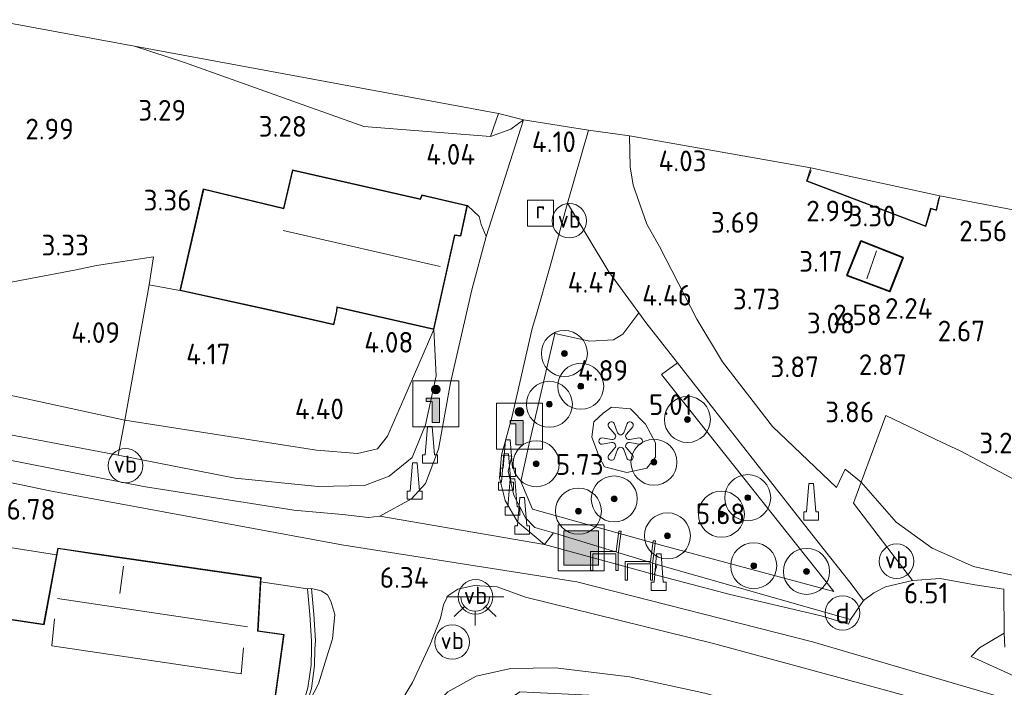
# Model space of a CAD drawing. Extents: x 141961 to 144947, y 416202 to 417778.
# Tile 87 of 122: x 143556 to 143642, y 417415 to 417473. Entities that reach past the tile are written whole.
import ezdxf
from ezdxf.enums import TextEntityAlignment as Align
from ezdxf.lldxf.tags import DXFTag

# ---------------------------------------------------------------- set-up
doc = ezdxf.new("R2010")
doc.units = 0
for name, color, linetype, lineweight in [('B-ME-BV-GELEIDECONSTRUCTIE-S', 210, 'Continuous', 25), ('B-ME-GR-BOOM-S', 90, 'Continuous', 25), ('B-ME-GR-GRAS-GV', 60, 'Continuous', 13), ('B-ME-GR-HAAG-G', 90, 'GR-HAAG1', 13), ('B-ME-GR-STRUIK-GV', 90, 'Continuous', 13), ('B-ME-GW-TALUD_KRUIN-G', 90, 'Continuous', 18), ('B-ME-GW-TALUD_TEEN-G', 90, 'Continuous', 18), ('B-ME-IE-KUNSTOBJECT-S', 7, 'Continuous', 25), ('B-ME-IE-MEUBILAIR_DIJKPAAL-S', 7, 'Continuous', 25), ('B-ME-IE-MEUBILAIR_WEGMEUBILAIR-S', 7, 'Continuous', 25), ('B-ME-IE-TERREINAFSCHEIDING_DOORGANG-G', 210, 'Continuous', 18), ('B-ME-IE-TERREINAFSCHEIDING_KUNSTMATIG_HEKWERK-G', 20, 'IE-TERREINAFSCHEIDING-KUNSTMATIG', 18), ('B-ME-IE-TERREINAFSCHEIDING_KUNSTMATIG_MUUR-GV', 90, 'Continuous', 18), ('B-ME-KG-GRENS_OPNAME-G', 210, 'KG-OPNAME', 18), ('B-ME-KG-KADASTRAAL_DAKRAND-G', 170, 'Continuous', 18), ('B-ME-KG-KADASTRAAL_NOK-G', 10, 'Continuous', 18), ('B-ME-OG-BEBOUWING_HORECA-GV', 7, 'Continuous', 18), ('B-ME-OG-BEBOUWING_SCHUUR-GV', 7, 'Continuous', 35), ('B-ME-OG-BEBOUWING_WONINGBOUW-GV', 7, 'Continuous', 18), ('B-ME-OG-HOOGTEPUNT-S', 7, 'Continuous', 25), ('B-ME-OG-TERREIN_BEDRIJVENTERREIN-GV', 7, 'Continuous', 18), ('B-ME-OG-TERREIN_GROEN_TUIN-GV', 7, 'Continuous', 18), ('B-ME-RI-GWA_RIOOLPUT-S', 30, 'Continuous', 25), ('B-ME-VH-VERHARDING_ASFALT-GV', 252, 'Continuous', 18), ('B-ME-VH-VERHARDING_BETON-GV', 252, 'Continuous', 18), ('B-ME-VH-VERHARDING_HALFVERHARDING-GV', 252, 'Continuous', 18), ('B-ME-VH-VERHARDING_STRAATBAKSTEEN-GV', 252, 'Continuous', 18), ('B-ME-VH-VERHARDING_TEGEL-GV', 252, 'Continuous', 18), ('B-ME-VW-VERKEERSTEKEN_BORD-S', 7, 'Continuous', 25), ('B-ME-VW-VERKEERSTEKEN_DRAAGCONSTRUCTIE-S', 7, 'Continuous', 25), ('B-ME-WH-WINTERBED-G', 150, 'WH-WINTERBED', 18)]:
    doc.layers.add(name, color=color, linetype=linetype, lineweight=lineweight)
doc.styles.add('NLCS-ISO', font='NLCS-ISO.ttf')
doc.styles.add('NLCS-ISO-ANNOTATIVE-T18', font='NLCS-ISO.ttf', dxfattribs={"height": 1.8})
doc.styles.get("Standard").update_dxf_attribs({"font": 'arial.ttf'})
doc.linetypes.add('GR-HAAG1', pattern='A,6,[176,NLCS.SHX,S=0.125,R=0,X=0,Y=0],-2', length=8)
doc.linetypes.add('IE-TERREINAFSCHEIDING-KUNSTMATIG', pattern='A,4,[82,NLCS.SHX,S=0.75,R=90,X=0,Y=0],4,-2', length=10)
tags = doc.linetypes.add('KG-OPNAME', pattern='A,5.5,-2,["O",Standard,S=1.8,R=0,X=-0.5,Y=-0.9],-2,5.5,-2,[5,NLCS.SHX,S=0.75,R=0,X=0,Y=0],-2', length=19).pattern_tags.tags
tags[6] = DXFTag(74, 10)
tags = doc.linetypes.add('WH-WINTERBED', pattern='A,6,-3.5,["WB",Standard,S=1.8,R=0,X=-1.5,Y=-0.9],-3.5,6,-3.5,6,-3.5,6,-3.5,6,-3.5', length=51).pattern_tags.tags
tags[6] = DXFTag(74, 10)

# ---------------------------------------------------------------- blocks, each defined once
blk = doc.blocks.new('SAL-HOOGTELABEL-SO')
at = {"color": 0, "linetype": 'ByBlock', "lineweight": -2, "style": 'NLCS-ISO-ANNOTATIVE-T18'}
blk.add_attdef('HOOGTE', text='', height=1.8, dxfattribs=at).set_placement((2.788, 0), align=Align.RIGHT)
blk = doc.blocks.new('SIE-WEG_GELEIDECONSTRUCTIE-SO')
at = {"color": 0, "linetype": 'ByBlock', "lineweight": 18}
blk.add_lwpolyline([(0.402, -0.867), (0.202, 1.587), (-0.202, 1.587), (-0.402, -0.867), (-0.65, -0.867), (-0.65, -1.587), (0.65, -1.587), (0.65, -0.867)], close=True, dxfattribs=at)
blk = doc.blocks.new('SIE-WEG_ZITBANK-SO')
at = {"color": 0, "linetype": 'ByBlock', "lineweight": 18}
blk.add_lwpolyline([(-0.912, -1.631), (-0.912, -0.2), (1.088, -0.2), (1.088, -1.631), (1.288, -1.631), (1.288, -0.212), (1.536, 1.777), (1.335, 1.777), (1.113, 0), (-1.112, 0), (-1.112, -1.631)], close=True, dxfattribs=at)
blk = doc.blocks.new('SGR-BOOM_01-SO')
at = {"linetype": 'ByBlock', "lineweight": 18}
h = blk.add_hatch(color=0, dxfattribs=at)
h.dxf.hatch_style = 1
edge = h.paths.add_edge_path()
edge.add_arc((0, 0), 0.25, 0, 360)
at = {"color": 0, "linetype": 'ByBlock', "lineweight": 18}
for radius in [2, 0.25]:
    blk.add_circle((0, 0), radius, dxfattribs=at)
blk = doc.blocks.new('SIE-KUNSTOBJECT-SO')
at = {"color": 0, "linetype": 'ByBlock', "lineweight": 18, "flags": 128}
blk.add_lwpolyline([(0.266, -0.73, 0.700208), (-0.266, -0.73), (-0.557, -1.53, -1), (-1.047, -1.247), (-0.499, -0.595, 0.700208), (-0.765, -0.135), (-1.604, -0.283, -1), (-1.604, 0.283), (-0.765, 0.135, 0.700208), (-0.499, 0.595), (-1.047, 1.247, -1), (-0.557, 1.53), (-0.266, 0.73, 0.700208), (0.266, 0.73), (0.557, 1.53, -1), (1.047, 1.247), (0.499, 0.595, 0.700208), (0.765, 0.135), (1.604, 0.283, -1), (1.604, -0.283), (0.765, -0.135, 0.700208), (0.499, -0.595), (1.047, -1.247, -1), (0.557, -1.53)], format="xyb", close=True, dxfattribs=at)
blk = doc.blocks.new('SIE-WEG_AFVALBAK-SO')
at = {"linetype": 'ByBlock', "lineweight": 18}
h = blk.add_hatch(color=0, dxfattribs=at)
h.dxf.hatch_style = 1
h.paths.add_polyline_path([(-1.5, -1.5), (1.5, -1.5), (1.5, 1.5), (-1.5, 1.5)])
at = {"color": 0, "linetype": 'ByBlock', "lineweight": 18}
for points in [[(-2, -2), (2, -2), (2, 2), (-2, 2)], [(-1.5, -1.5), (1.5, -1.5), (1.5, 1.5), (-1.5, 1.5)]]:
    blk.add_lwpolyline(points, close=True, dxfattribs=at)
blk = doc.blocks.new('SIE-WEG_VERKEERSBORD_INFORMATIE-SO')
at = {"linetype": 'ByBlock', "lineweight": 18}
h = blk.add_hatch(color=0, dxfattribs=at)
h.dxf.hatch_style = 1
edge = h.paths.add_edge_path()
edge.add_arc((0, 1.247), 0.373, 0, 360)
h = blk.add_hatch(color=0, dxfattribs=at)
h.dxf.hatch_style = 1
h.paths.add_polyline_path([(0.316, 0.489), (-0.823, 0.489), (-0.823, 0.194), (-0.316, 0.194), (-0.316, -1.62), (0.316, -1.62)])
at = {"color": 0, "linetype": 'ByBlock', "lineweight": 18}
for points in [[(-2, -2), (2, -2), (2, 2), (-2, 2)], [(0.316, 0.489), (-0.823, 0.489), (-0.823, 0.194), (-0.316, 0.194), (-0.316, -1.62), (0.316, -1.62)]]:
    blk.add_lwpolyline(points, close=True, dxfattribs=at)
blk.add_circle((0, 1.247), 0.373, dxfattribs=at)
blk = doc.blocks.new('SRI-PUT_INSPECTIEPUT_RIOOLPUT-SO')
at = {"color": 0, "linetype": 'ByBlock', "lineweight": 18}
blk.add_lwpolyline([(-1.125, -1.125), (1.125, -1.125), (1.125, 1.125), (-1.125, 1.125)], close=True, dxfattribs=at)
at = {"color": 0, "linetype": 'ByBlock', "lineweight": 18, "style": 'NLCS-ISO'}
blk.add_text('r', height=1.5, dxfattribs=at).set_placement((0, 0.283), align=Align.MIDDLE_CENTER)
blk = doc.blocks.new('SKL-ET_OV_LICHTPUNT-SO')
at = {"color": 0, "linetype": 'ByBlock', "lineweight": 18}
for points in [[(-1.25, 0), (-2.5, 0)], [(1.25, 0), (2.5, 0)], [(-0.915, -0.851), (-1.831, -1.703)], [(0.915, -0.851), (1.831, -1.703)], [(0, -1.25), (0, -2.5)]]:
    blk.add_lwpolyline(points, dxfattribs=at)
blk.add_lwpolyline([(0, 0), (1.25, 0, -1), (-1.25, 0)], format="xyb", close=True, dxfattribs=at)
blk = doc.blocks.new('SIE-WEG_PAAL_VERKEERSBORD-SO')
at = {"color": 0, "linetype": 'ByBlock', "lineweight": 18}
blk.add_circle((0, 0), 1.5, dxfattribs=at)
at = {"color": 0, "linetype": 'ByBlock', "lineweight": 18, "style": 'NLCS-ISO'}
blk.add_text('vb', height=1.5, dxfattribs=at).set_placement((0, 0.132), align=Align.MIDDLE_CENTER)
blk = doc.blocks.new('SIE-DIJKPAAL-SO')
at = {"color": 0, "linetype": 'ByBlock', "lineweight": 18}
blk.add_circle((0, 0), 1.5, dxfattribs=at)
at = {"color": 0, "linetype": 'ByBlock', "lineweight": 18, "style": 'NLCS-ISO'}
blk.add_text('d', height=1.8, dxfattribs=at).set_placement((0, 0), align=Align.MIDDLE_CENTER)

msp = doc.modelspace()

# ---------------------------------------------------------------- linework, layer by layer
at = {"layer": 'B-ME-GR-GRAS-GV'}
for points in [[(143550.441, 417438.123, 6.36), (143564.724, 417435.433, 6.41), (143574.896, 417433.444, 6.41), (143582.131, 417432.714, 6.394), (143586.139, 417432.791, 6.54), (143588.299, 417433.613, 6.318), (143590.302, 417435.228, 6.028), (143591.451, 417438.087, 5.744), (143592.373, 417442.346, 5.181), (143592.177, 417446.356, 4.35), (143594.022, 417454.527, 4.265), (143594.535, 417454.48, 4.265), (143595.107, 417457.147, 4.265), (143596.118, 417456.184, 4.362), (143596.304, 417455.492, 4.46), (143596.746, 417454.455, 4.424), (143595.499, 417449.817, 4.642), (143593.638, 417441.735, 5.301), (143592.581, 417435.948, 5.84), (143591.46, 417432.965, 6.18), (143590.228, 417431.63, 6.374), (143587.483, 417430.123, 6.544), (143586.504, 417430.032, 6.603), (143584.23, 417430.288, 6.606), (143580.008, 417430.664, 6.63), (143566.945, 417432.714, 6.687), (143552.93, 417435.469, 6.639)], [(143588.455, 417412.588, 5.403), (143590.336, 417415.686, 5.884), (143591.85, 417418.987, 6.209), (143592.776, 417421.272, 6.456), (143593.037, 417422.416, 6.467), (143593.393, 417423.202, 6.491), (143594.258, 417423.779, 6.519), (143595.687, 417424.115, 6.599), (143597.678, 417423.99, 6.576), (143600.168, 417423.09, 6.595), (143616.497, 417419.068, 6.556), (143631.448, 417415.018, 6.599)], [(143654.69, 417400.801, 4.56), (143638.974, 417404.652, 4.606), (143625.177, 417408.311, 4.619), (143615.502, 417410.657, 4.686), (143615.198, 417411.587, 5.061), (143611.699, 417413.334, 5.524), (143606.308, 417414.542, 5.524), (143599.669, 417414.868, 5.261), (143597.924, 417413.678, 4.824), (143596.373, 417412.932, 4.973), (143591.99, 417413.459, 5.475), (143593.406, 417414.866, 5.72), (143595.867, 417416.218, 6.071), (143598.884, 417416.898, 6.293), (143602.749, 417416.94, 6.3), (143609.196, 417416.175, 6.317), (143615.744, 417414.745, 6.483), (143622.999, 417412.77, 6.443), (143632.069, 417410.306, 6.453), (143643.335, 417407.776, 6.553)], [(143615.744, 417414.745, 6.483), (143609.196, 417416.175, 6.317), (143602.749, 417416.94, 6.3), (143598.884, 417416.898, 6.293), (143595.867, 417416.218, 6.071), (143593.406, 417414.866, 5.72)]]:
    msp.add_polyline3d(points, dxfattribs=at)
for points in [[(143567.437, 417450.238, 3.756), (143565.305, 417438.478, 4.601), (143549.011, 417442.007, 4.512), (143537.258, 417444.791, 4.33), (143538.16, 417449.437, 3.974), (143549.439, 417449.34, 4.257), (143561.08, 417451.541, 3.718), (143562.845, 417451.924, 3.685), (143567.813, 417452.678, 3.585)], [(143610.621, 417446.977, 4.509), (143612.095, 417445.097, 4.492), (143613.376, 417443.461, 4.551), (143611.978, 417442.46, 4.52), (143626.975, 417423.593, 6.171), (143612.061, 417427.578, 6.192), (143600.754, 417430.737, 6.127), (143599.741, 417433.144, 6.022), (143600.45, 417436.306, 5.767), (143602.705, 417446.006, 4.871), (143605.742, 417445.339, 4.796), (143607.8, 417445.476, 4.733), (143608.618, 417445.954, 4.708), (143610.012, 417447.809, 4.454)], [(143565.305, 417438.478, 4.601), (143564.724, 417435.433, 6.41), (143550.441, 417438.123, 6.36), (143542.485, 417439.544, 6.429), (143535.92, 417441.057, 6.447), (143536.746, 417444.892, 4.014), (143537.258, 417444.791, 4.33), (143549.011, 417442.007, 4.512)], [(143607.035, 417434.438, 5.458), (143608.979, 417433.927, 5.483), (143610.697, 417434.298, 5.371), (143611.455, 417435.256, 5.221), (143611.453, 417436.5, 5.233), (143610.589, 417438.124, 5.146), (143609.287, 417439.481, 5.108), (143607.634, 417439.623, 5.058), (143606.895, 417439.098, 5.183), (143606.095, 417438.347, 5.283), (143605.924, 417436.991, 5.333), (143606.592, 417435.245, 5.458)], [(143602.587, 417428.682, 6.492), (143601.807, 417427.666, 6.54), (143599.466, 417429.635, 6.371), (143598.385, 417431.485, 6.2), (143597.905, 417433.457, 6.022), (143598.075, 417435.435, 5.767), (143598.964, 417435.352, 5.861), (143598.657, 417434.044, 6.105), (143599.148, 417431.958, 6.292), (143600.154, 417429.978, 6.386), (143600.974, 417429.154, 6.461)], [(143628.428, 417421.156, 6.561), (143628.255, 417420.738, 6.557), (143625.864, 417421.481, 6.53), (143617.962, 417423.323, 6.614), (143611.352, 417425.057, 6.635), (143611.606, 417425.93, 6.555)]]:
    msp.add_polyline3d(points, close=True, dxfattribs=at)
at = {"layer": 'B-ME-GR-HAAG-G'}
for points in [[(143609.193, 417463.191, 4.184), (143609.266, 417460.493, 4.17), (143609.519, 417458.916, 4.231), (143610.706, 417455.517, 4.279), (143611.808, 417453.581, 4.325)], [(143615.053, 417447.272, 4.401), (143617.275, 417443.542, 4.648), (143621.647, 417437.929, 5.024), (143627.203, 417432.641, 5.551)], [(143629.337, 417433.104, 5.38), (143628.667, 417431.254, 5.705)]]:
    msp.add_polyline3d(points, dxfattribs=at)
at = {"layer": 'B-ME-GR-STRUIK-GV'}
for points in [[(143610.012, 417447.809, 4.454), (143608.618, 417445.954, 4.708), (143607.8, 417445.476, 4.733), (143605.742, 417445.339, 4.796), (143602.705, 417446.006, 4.871), (143600.45, 417436.306, 5.767), (143599.741, 417433.144, 6.022), (143600.754, 417430.737, 6.127), (143612.061, 417427.578, 6.192), (143626.975, 417423.593, 6.171), (143611.978, 417442.46, 4.52), (143613.376, 417443.461, 4.551), (143620.178, 417434.758, 5.166), (143625.368, 417428.174, 5.849), (143628.462, 417424.242, 6.26), (143629.534, 417422.801, 6.439), (143628.428, 417421.156, 6.561), (143611.606, 417425.93, 6.555), (143602.587, 417428.682, 6.492), (143600.974, 417429.154, 6.461), (143600.154, 417429.978, 6.386), (143599.148, 417431.958, 6.292), (143598.657, 417434.044, 6.105), (143598.964, 417435.352, 5.861), (143598.075, 417435.435, 5.767), (143598.96, 417438.72, 5.567), (143600.733, 417446.457, 4.942), (143601.098, 417447.697, 4.784), (143602.291, 417451.87, 4.504), (143603.817, 417457.354, 4.261), (143607.39, 417451.386, 4.221)], [(143610.697, 417434.298, 5.371), (143608.979, 417433.927, 5.483), (143607.035, 417434.438, 5.458), (143606.592, 417435.245, 5.458), (143605.924, 417436.991, 5.333), (143606.095, 417438.347, 5.283), (143606.895, 417439.098, 5.183), (143607.634, 417439.623, 5.058), (143609.287, 417439.481, 5.108), (143610.589, 417438.124, 5.146), (143611.453, 417436.5, 5.233), (143611.455, 417435.256, 5.221)]]:
    msp.add_polyline3d(points, close=True, dxfattribs=at)
at = {"layer": 'B-ME-GW-TALUD_KRUIN-G'}
for points in [[(143535.92, 417441.057, 6.447), (143542.485, 417439.544, 6.429), (143550.441, 417438.123, 6.36), (143564.724, 417435.433, 6.41), (143574.896, 417433.444, 6.41), (143582.131, 417432.714, 6.394), (143586.139, 417432.791, 6.54), (143588.299, 417433.613, 6.318), (143590.302, 417435.228, 6.028), (143591.451, 417438.087, 5.744), (143592.373, 417442.346, 5.181), (143592.177, 417446.356, 4.35)], [(143656.486, 417425.346, 3.94), (143653.815, 417424.009, 4.471), (143651.361, 417423.606, 4.668), (143644.708, 417424.52, 5.342), (143639.102, 417425.773, 5.912), (143635.508, 417427.364, 5.993), (143632.378, 417429.608, 5.681), (143629.348, 417433.104, 5.38), (143631.488, 417438.891, 3.386)], [(143591.99, 417413.459, 5.475), (143593.406, 417414.866, 5.72), (143595.867, 417416.218, 6.071), (143598.884, 417416.898, 6.293), (143602.749, 417416.94, 6.3), (143609.196, 417416.175, 6.317), (143615.744, 417414.745, 6.483), (143622.999, 417412.77, 6.443), (143632.069, 417410.306, 6.453), (143643.335, 417407.776, 6.553), (143654.776, 417405.094, 6.537), (143667.392, 417401.924, 6.742), (143677.582, 417400.031, 6.752), (143691.023, 417397.623, 6.924), (143701.185, 417396.212, 7.017), (143715.933, 417393.961, 7.077), (143730.264, 417390.939, 7.051), (143739.061, 417389.148, 6.919), (143742.13, 417388.039, 6.999), (143746.092, 417386.198, 6.94), (143750.341, 417383.72, 6.747), (143753.104, 417382.067, 6.357), (143757.732, 417379.09, 5.346), (143762.383, 417376.198, 4.56)]]:
    msp.add_polyline3d(points, dxfattribs=at)
at = {"layer": 'B-ME-GW-TALUD_TEEN-G'}
for points in [[(143592.177, 417446.356, 4.35), (143589.563, 417440.342, 4.351), (143588.154, 417437.097, 4.653), (143587.28, 417436, 4.817), (143585.538, 417435.586, 4.977), (143581.972, 417435.878, 4.89), (143565.305, 417438.478, 4.601), (143549.011, 417442.007, 4.512), (143537.258, 417444.791, 4.33)], [(143656.486, 417425.346, 3.94), (143654.243, 417426.985, 3.63), (143649.671, 417429.43, 3.475), (143646.635, 417431.14, 3.566), (143641.968, 417433.688, 3.359), (143638.002, 417435.788, 3.44), (143635.844, 417436.801, 3.577), (143634.093, 417437.63, 3.459), (143631.488, 417438.891, 3.386)]]:
    msp.add_polyline3d(points, dxfattribs=at)
at = {"layer": 'B-ME-IE-TERREINAFSCHEIDING_DOORGANG-G'}
msp.add_polyline3d([(143562.845, 417451.924, 3.685), (143561.08, 417451.541, 3.718)], dxfattribs=at)
at = {"layer": 'B-ME-IE-TERREINAFSCHEIDING_KUNSTMATIG_HEKWERK-G'}
for points in [[(143566.148, 417471.003, 3.148), (143570.491, 417469.584, 3.347), (143586.086, 417464.001, 3.711), (143597.111, 417463.137, 4.002), (143597.819, 417465.15, 4.067)], [(143562.845, 417451.924, 3.685), (143567.813, 417452.678, 3.585), (143567.437, 417450.238, 3.756)], [(143535.92, 417441.057, 6.447), (143536.746, 417444.892, 4.014), (143537.258, 417444.791, 4.33), (143538.16, 417449.437, 3.974), (143549.439, 417449.34, 4.257), (143561.08, 417451.541, 3.718)], [(143567.437, 417450.238, 3.756), (143565.305, 417438.478, 4.601), (143564.724, 417435.433, 6.41)], [(143570.102, 417449.743, 3.954), (143567.437, 417450.238, 3.756)], [(143628.667, 417431.254, 5.705), (143633.808, 417424.548, 6.424), (143636.22, 417424.714, 6.349), (143639.225, 417424.173, 6.199), (143641.753, 417423.801, 5.98)], [(143547.62, 417423.385, 6.747), (143548.435, 417428.474, 6.684), (143559.376, 417426.778, 6.656)]]:
    msp.add_polyline3d(points, dxfattribs=at)
at = {"layer": 'B-ME-IE-TERREINAFSCHEIDING_KUNSTMATIG_MUUR-GV'}
msp.add_polyline3d([(143581.239, 417415.209, 6.685), (143581.508, 417417.185, 6.685), (143581.547, 417418.596, 6.685), (143581.548, 417419.311, 6.685), (143581.392, 417421.58, 6.685), (143581.205, 417423.814, 6.685), (143581.554, 417423.843, 6.556), (143581.741, 417421.607, 6.111), (143581.898, 417419.317, 5.92), (143581.847, 417418.587, 5.847), (143581.807, 417417.16, 5.847), (143581.533, 417415.144, 5.847)], dxfattribs=at)
at = {"layer": 'B-ME-KG-GRENS_OPNAME-G'}
msp.add_polyline3d([(143805.729, 417426.091, 1.763), (143787.206, 417429.76, 1.95), (143737.211, 417439.102, 2.503), (143736.233, 417439.285, 3.173), (143726.621, 417441.081, 3.577), (143719.813, 417442.392, 3.355), (143702.476, 417445.328, 3.371), (143701.8, 417445.688, 3.407), (143699.622, 417446.339, 2.416), (143682.188, 417449.497, 1.914), (143676.402, 417450.555, 2.882), (143667.793, 417452.13, 5.316), (143659.217, 417453.698, 5.262), (143655.605, 417454.358, 2.455), (143645.289, 417456.245, 2.438), (143636.189, 417457.984, 3.189), (143624.961, 417460.43, 3.189), (143609.193, 417463.191, 4.184), (143605.62, 417463.702, 4.008), (143599.988, 417464.597, 3.946), (143597.819, 417465.15, 4.067), (143566.148, 417471.003, 3.148), (143553.716, 417473.298, 3.075)], dxfattribs=at)
at = {"layer": 'B-ME-KG-KADASTRAAL_DAKRAND-G'}
for points in [[(143579.933, 417460.192, 8.709), (143579.147, 417456.858, 6.75), (143572.17, 417458.524, 6.75), (143570.162, 417449.781, 6.823), (143577.872, 417448.093, 6.823), (143583.459, 417446.827, 6.762), (143583.709, 417447.97, 6.762), (143583.739, 417448.346, 9.126), (143592.141, 417446.416, 9.057), (143593.983, 417454.581, 9.057), (143594.495, 417454.534, 6.989), (143595.048, 417457.109, 6.989), (143591.159, 417458.014, 6.989), (143591.018, 417457.663, 9.182)], [(143631.815, 417449.724, 5.05), (143628.168, 417451.083, 5.05), (143629.351, 417454.005, 5.05), (143632.932, 417452.605, 5.05), (143632.395, 417451.215, 5.05)], [(143577.938, 417411.398, 9.854), (143573.955, 417412.105, 9.81), (143573.935, 417411.807, 9.615), (143573.676, 417411.288, 9.595), (143573.192, 417410.925, 9.587), (143572.497, 417410.505, 9.587), (143571.988, 417410.417, 9.587), (143571.534, 417410.479, 10.356), (143570.417, 417402.472, 10.473), (143556.517, 417404.509, 10.538), (143556.142, 417402.12, 10.486), (143547.024, 417403.38, 10.477), (143548.554, 417414.03, 10.477), (143548.572, 417414.164, 9.955), (143549.73, 417421.965, 9.955), (143558.285, 417420.687, 9.964), (143559.527, 417427.311, 10.065), (143562.672, 417426.843, 10.308), (143577.101, 417424.759, 10.255), (143576.851, 417420.128, 10.166), (143579.098, 417419.816, 10.02)]]:
    msp.add_polyline3d(points, close=True, dxfattribs=at)
msp.add_polyline3d([(143636.113, 417457.799, 7.543), (143635.871, 417456.781, 7.543), (143635.385, 417456.915, 6.641), (143634.936, 417455.379, 6.641), (143624.651, 417459.296, 6.576), (143624.985, 417460.19, 6.564)], dxfattribs=at)
at = {"layer": 'B-ME-KG-KADASTRAAL_NOK-G'}
for points in [[(143579.09, 417454.964, 11.76), (143592.735, 417451.833, 11.76)], [(143630.683, 417453.212, 5.734), (143629.825, 417450.782, 5.734)], [(143565.206, 417425.79, 13.258), (143564.883, 417423.404, 13.258)], [(143559.451, 417422.987, 14.678), (143575.969, 417420.521, 14.626)], [(143575.633, 417418.697, 12.687), (143575.442, 417416.439, 12.687), (143558.963, 417418.851, 12.691), (143559.189, 417421.215, 12.695)]]:
    msp.add_polyline3d(points, dxfattribs=at)
at = {"layer": 'B-ME-OG-BEBOUWING_HORECA-GV'}
msp.add_polyline3d([(143549.688, 417422.022, 6.629), (143558.245, 417420.744, 6.629), (143559.376, 417426.778, 6.656), (143559.487, 417427.368, 6.629), (143562.679, 417426.892, 6.629), (143577.153, 417424.802, 6.629), (143577.133, 417424.44, 6.629), (143576.903, 417420.171, 6.629), (143579.154, 417419.859, 6.629), (143577.98, 417411.34, 6.629)], dxfattribs=at)
at = {"layer": 'B-ME-OG-BEBOUWING_SCHUUR-GV'}
msp.add_polyline3d([(143632.442, 417451.197, 3.189), (143631.844, 417449.66, 2.444), (143628.81, 417450.79, 2.444), (143628.102, 417451.054, 3.079), (143629.323, 417454.07, 3.189), (143632.997, 417452.633, 3.189)], close=True, dxfattribs=at)
at = {"layer": 'B-ME-OG-BEBOUWING_WONINGBOUW-GV'}
for points in [[(143636.189, 417457.984, 3.189), (143635.91, 417456.718, 3.189), (143635.419, 417456.854, 3.189), (143634.969, 417455.313, 3.189), (143624.589, 417459.266, 3.189), (143624.961, 417460.43, 3.189)], [(143579.896, 417460.252, 3.573), (143590.988, 417457.721, 4.265), (143591.129, 417458.072, 4.265), (143595.107, 417457.147, 4.265), (143594.535, 417454.48, 4.265), (143594.022, 417454.527, 4.265), (143592.177, 417446.356, 4.35), (143583.784, 417448.284, 3.954), (143583.759, 417447.963, 3.954), (143583.497, 417446.767, 3.954), (143577.861, 417448.044, 3.954), (143570.102, 417449.743, 3.954), (143572.133, 417458.584, 3.573), (143579.11, 417456.918, 3.573)]]:
    msp.add_polyline3d(points, close=True, dxfattribs=at)
at = {"layer": 'B-ME-OG-TERREIN_BEDRIJVENTERREIN-GV'}
msp.add_polyline3d([(143553.716, 417473.298, 3.075), (143566.148, 417471.003, 3.148), (143570.491, 417469.584, 3.347), (143586.086, 417464.001, 3.711), (143597.111, 417463.137, 4.002), (143598.891, 417463.792, 4.047), (143599.988, 417464.597, 3.946), (143596.746, 417454.455, 4.424), (143596.304, 417455.492, 4.46), (143596.118, 417456.184, 4.362), (143595.107, 417457.147, 4.265), (143591.129, 417458.072, 4.265), (143590.988, 417457.721, 4.265), (143579.896, 417460.252, 3.573), (143579.11, 417456.918, 3.573), (143572.133, 417458.584, 3.573), (143570.102, 417449.743, 3.954), (143567.437, 417450.238, 3.756), (143567.813, 417452.678, 3.585), (143562.845, 417451.924, 3.685), (143561.08, 417451.541, 3.718), (143549.439, 417449.34, 4.257)], dxfattribs=at)
at = {"layer": 'B-ME-OG-TERREIN_GROEN_TUIN-GV'}
for points in [[(143597.819, 417465.15, 4.067), (143597.111, 417463.137, 4.002), (143586.086, 417464.001, 3.711), (143570.491, 417469.584, 3.347), (143566.148, 417471.003, 3.148)], [(143628.81, 417450.79, 2.444), (143631.844, 417449.66, 2.444), (143632.442, 417451.197, 3.189), (143632.997, 417452.633, 3.189), (143629.323, 417454.07, 3.189), (143628.102, 417451.054, 3.079)], [(143577.861, 417448.044, 3.954), (143583.497, 417446.767, 3.954), (143583.759, 417447.963, 3.954), (143583.784, 417448.284, 3.954), (143592.177, 417446.356, 4.35), (143589.563, 417440.342, 4.351), (143588.154, 417437.097, 4.653), (143587.28, 417436, 4.817), (143585.538, 417435.586, 4.977), (143581.972, 417435.878, 4.89), (143565.305, 417438.478, 4.601), (143567.437, 417450.238, 3.756), (143570.102, 417449.743, 3.954)], [(143591.451, 417438.087, 5.744), (143590.302, 417435.228, 6.028), (143588.299, 417433.613, 6.318), (143586.139, 417432.791, 6.54), (143582.131, 417432.714, 6.394), (143574.896, 417433.444, 6.41), (143564.724, 417435.433, 6.41), (143565.305, 417438.478, 4.601), (143581.972, 417435.878, 4.89), (143585.538, 417435.586, 4.977), (143587.28, 417436, 4.817), (143588.154, 417437.097, 4.653), (143589.563, 417440.342, 4.351), (143592.177, 417446.356, 4.35), (143592.373, 417442.346, 5.181)], [(143653.815, 417424.009, 4.471), (143651.361, 417423.606, 4.668), (143644.708, 417424.52, 5.342), (143639.102, 417425.773, 5.912), (143635.508, 417427.364, 5.993), (143632.378, 417429.608, 5.681), (143629.348, 417433.104, 5.38), (143631.488, 417438.891, 3.386), (143634.093, 417437.63, 3.459), (143635.844, 417436.801, 3.577), (143638.002, 417435.788, 3.44), (143641.968, 417433.688, 3.359), (143646.635, 417431.14, 3.566), (143649.671, 417429.43, 3.475), (143654.243, 417426.985, 3.63), (143656.486, 417425.346, 3.94)], [(143631.488, 417438.891, 3.386), (143629.348, 417433.104, 5.38), (143632.378, 417429.608, 5.681), (143635.508, 417427.364, 5.993), (143639.102, 417425.773, 5.912), (143644.708, 417424.52, 5.342), (143651.361, 417423.606, 4.668), (143653.815, 417424.009, 4.471), (143656.486, 417425.346, 3.94), (143654.243, 417426.985, 3.63), (143649.671, 417429.43, 3.475), (143646.635, 417431.14, 3.566), (143641.968, 417433.688, 3.359), (143638.002, 417435.788, 3.44), (143635.844, 417436.801, 3.577), (143634.093, 417437.63, 3.459)], [(143559.376, 417426.778, 6.656), (143558.245, 417420.744, 6.629), (143549.688, 417422.022, 6.629), (143548.522, 417414.171, 6.629), (143548.504, 417414.037, 6.629), (143548.466, 417413.77, 6.634), (143546.254, 417413.955, 6.697), (143547.422, 417421.733, 6.734), (143547.62, 417423.385, 6.747), (143548.435, 417428.474, 6.684)]]:
    msp.add_polyline3d(points, close=True, dxfattribs=at)
msp.add_polyline3d([(143641.83, 417418.751, 6.241), (143641.781, 417419.973, 6.122), (143641.753, 417423.801, 5.98), (143639.225, 417424.173, 6.199), (143636.22, 417424.714, 6.349), (143633.808, 417424.548, 6.424), (143628.667, 417431.254, 5.705), (143629.337, 417433.104, 5.38), (143627.948, 417434.216, 5.226), (143627.203, 417432.641, 5.551), (143621.647, 417437.929, 5.024), (143617.275, 417443.542, 4.648), (143615.053, 417447.272, 4.401), (143611.808, 417453.581, 4.325), (143610.706, 417455.517, 4.279), (143609.519, 417458.916, 4.231), (143609.266, 417460.493, 4.17), (143609.193, 417463.191, 4.184), (143624.961, 417460.43, 3.189), (143624.589, 417459.266, 3.189), (143634.969, 417455.313, 3.189), (143635.419, 417456.854, 3.189), (143635.91, 417456.718, 3.189), (143636.189, 417457.984, 3.189), (143645.289, 417456.245, 2.438)], dxfattribs=at)
at = {"layer": 'B-ME-VH-VERHARDING_ASFALT-GV'}
for points in [[(143552.93, 417435.469, 6.639), (143566.945, 417432.714, 6.687), (143580.008, 417430.664, 6.63), (143584.23, 417430.288, 6.606), (143586.504, 417430.032, 6.603), (143587.483, 417430.123, 6.544), (143601.807, 417427.666, 6.54), (143611.352, 417425.057, 6.635), (143617.962, 417423.323, 6.614), (143625.864, 417421.481, 6.53), (143628.255, 417420.738, 6.557), (143628.428, 417421.156, 6.561), (143629.534, 417422.801, 6.439), (143630.445, 417423.473, 6.443), (143631.447, 417423.982, 6.449), (143633.808, 417424.548, 6.424), (143636.22, 417424.714, 6.349), (143639.225, 417424.173, 6.199), (143641.753, 417423.801, 5.98), (143641.781, 417419.973, 6.122), (143639.631, 417418.69, 6.39), (143638.924, 417417.938, 6.547), (143644.34, 417415.48, 6.63)], [(143580.985, 417413.339, 5.338), (143582.153, 417415.559, 5.297), (143582.728, 417417.438, 5.56), (143583.361, 417419.481, 5.84), (143583.574, 417421.59, 6.018), (143583.214, 417422.742, 6.219), (143582.949, 417423.295, 6.356), (143582.384, 417423.647, 6.431), (143581.554, 417423.843, 6.556), (143581.205, 417423.814, 6.685), (143577.133, 417424.44, 6.629), (143577.153, 417424.802, 6.629), (143562.679, 417426.892, 6.629), (143559.487, 417427.368, 6.629), (143559.376, 417426.778, 6.656), (143548.435, 417428.474, 6.684)], [(143644.465, 417411.391, 6.625), (143631.448, 417415.018, 6.599), (143616.497, 417419.068, 6.556), (143600.168, 417423.09, 6.595), (143597.678, 417423.99, 6.576), (143595.687, 417424.115, 6.599), (143594.258, 417423.779, 6.519), (143593.393, 417423.202, 6.491), (143593.037, 417422.416, 6.467), (143592.776, 417421.272, 6.456), (143591.85, 417418.987, 6.209), (143590.336, 417415.686, 5.884), (143588.455, 417412.588, 5.403), (143586.458, 417409.459, 4.94), (143582.424, 417405.062, 4.465), (143578.849, 417401.536, 4.227), (143577.354, 417400.168, 4.24), (143573.173, 417396.477, 4.112), (143569.997, 417393.386, 3.964), (143565.873, 417387.519, 3.835), (143563.427, 417383.454, 3.75), (143562.151, 417381.49, 3.743), (143557.456, 417374.264, 3.718), (143551.197, 417364.773, 3.703)]]:
    msp.add_polyline3d(points, dxfattribs=at)
at = {"layer": 'B-ME-VH-VERHARDING_BETON-GV'}
msp.add_polyline3d([(143611.606, 417425.93, 6.555), (143611.352, 417425.057, 6.635), (143601.807, 417427.666, 6.54), (143602.587, 417428.682, 6.492)], close=True, dxfattribs=at)
at = {"layer": 'B-ME-VH-VERHARDING_HALFVERHARDING-GV'}
for points in [[(143621.647, 417437.929, 5.024), (143627.203, 417432.641, 5.551), (143627.948, 417434.216, 5.226), (143629.337, 417433.104, 5.38), (143628.667, 417431.254, 5.705), (143633.808, 417424.548, 6.424), (143631.447, 417423.982, 6.449), (143630.445, 417423.473, 6.443), (143629.534, 417422.801, 6.439), (143628.462, 417424.242, 6.26), (143625.368, 417428.174, 5.849), (143620.178, 417434.758, 5.166), (143613.376, 417443.461, 4.551), (143612.095, 417445.097, 4.492), (143610.621, 417446.977, 4.509), (143610.012, 417447.809, 4.454), (143607.39, 417451.386, 4.221), (143603.817, 417457.354, 4.261), (143605.62, 417463.702, 4.008), (143609.193, 417463.191, 4.184), (143609.266, 417460.493, 4.17), (143609.519, 417458.916, 4.231), (143610.706, 417455.517, 4.279), (143611.808, 417453.581, 4.325), (143615.053, 417447.272, 4.401), (143617.275, 417443.542, 4.648)], [(143582.153, 417415.559, 5.297), (143580.985, 417413.339, 5.338), (143581.533, 417415.144, 5.847), (143581.807, 417417.16, 5.847), (143581.847, 417418.587, 5.847), (143581.898, 417419.317, 5.92), (143581.741, 417421.607, 6.111), (143581.554, 417423.843, 6.556), (143582.384, 417423.647, 6.431), (143582.949, 417423.295, 6.356), (143583.214, 417422.742, 6.219), (143583.574, 417421.59, 6.018), (143583.361, 417419.481, 5.84), (143582.728, 417417.438, 5.56)]]:
    msp.add_polyline3d(points, close=True, dxfattribs=at)
msp.add_polyline3d([(143644.34, 417415.48, 6.63), (143638.924, 417417.938, 6.547), (143639.631, 417418.69, 6.39), (143641.781, 417419.973, 6.122), (143641.83, 417418.751, 6.241)], dxfattribs=at)
at = {"layer": 'B-ME-VH-VERHARDING_STRAATBAKSTEEN-GV'}
msp.add_polyline3d([(143599.466, 417429.635, 6.371), (143601.807, 417427.666, 6.54), (143587.483, 417430.123, 6.544), (143590.228, 417431.63, 6.374), (143591.46, 417432.965, 6.18), (143592.581, 417435.948, 5.84), (143593.638, 417441.735, 5.301), (143595.499, 417449.817, 4.642), (143596.746, 417454.455, 4.424), (143599.988, 417464.597, 3.946), (143605.62, 417463.702, 4.008), (143603.817, 417457.354, 4.261), (143602.291, 417451.87, 4.504), (143601.098, 417447.697, 4.784), (143600.733, 417446.457, 4.942), (143598.96, 417438.72, 5.567), (143598.075, 417435.435, 5.767), (143597.905, 417433.457, 6.022), (143598.385, 417431.485, 6.2)], close=True, dxfattribs=at)
at = {"layer": 'B-ME-VH-VERHARDING_TEGEL-GV'}
for points in [[(143598.891, 417463.792, 4.047), (143597.111, 417463.137, 4.002), (143597.819, 417465.15, 4.067), (143599.988, 417464.597, 3.946)], [(143579.807, 417411.377, 6.685), (143579.18, 417410.541, 6.685), (143578.648, 417410.042, 6.685), (143578.076, 417409.728, 6.685), (143576.511, 417409.311, 6.563), (143575.015, 417408.961, 6.693), (143574.197, 417410.086, 6.693), (143572.962, 417410.728, 6.629), (143573.22, 417410.884, 6.629), (143573.715, 417411.255, 6.629), (143573.984, 417411.794, 6.629), (143574.001, 417412.046, 6.629), (143577.98, 417411.34, 6.629), (143579.154, 417419.859, 6.629), (143576.903, 417420.171, 6.629), (143577.133, 417424.44, 6.629), (143581.205, 417423.814, 6.685), (143581.392, 417421.58, 6.685), (143581.548, 417419.311, 6.685), (143581.547, 417418.596, 6.685), (143581.508, 417417.185, 6.685), (143581.239, 417415.209, 6.685), (143580.703, 417413.443, 6.685)]]:
    msp.add_polyline3d(points, close=True, dxfattribs=at)
at = {"layer": 'B-ME-WH-WINTERBED-G'}
msp.add_polyline3d([(143807.011, 417381.752, 6.908), (143798.731, 417382.846, 6.912), (143779.204, 417385.792, 6.952), (143757.806, 417389.481, 6.944), (143739.474, 417392.524, 7.066), (143724.201, 417395.636, 7.086), (143705.176, 417399.184, 7.106), (143689.133, 417401.9, 6.997), (143673.879, 417404.608, 6.827), (143658.739, 417408.937, 6.637), (143642.087, 417414.231, 6.633), (143625.106, 417419.202, 6.621), (143604.617, 417424.426, 6.633), (143584.169, 417427.655, 6.69), (143558.782, 417432.333, 6.723), (143535.576, 417437.214, 6.731), (143517.999, 417440.515, 6.571), (143499.816, 417444.053, 6.721), (143483.425, 417447.027, 6.588), (143468.598, 417449.304, 6.515), (143453.575, 417450.505, 6.562), (143438.346, 417451.079, 6.559), (143415.55, 417451.711, 6.642)], dxfattribs=at)

# ---------------------------------------------------------------- block references
at = {"layer": 'B-ME-BV-GELEIDECONSTRUCTIE-S'}
for p in [(143591.839, 417436.341, 6.058), (143598.624, 417435.179, 5.927), (143598.467, 417433.971, 6.021), (143590.52, 417433.189, 6.383), (143599.025, 417431.804, 6.264), (143624.997, 417431.377, 5.714), (143599.866, 417430.169, 6.358), (143611.737, 417425.268, 6.636)]:
    msp.add_blockref('SIE-WEG_GELEIDECONSTRUCTIE-SO', p, dxfattribs=at)
at = {"layer": 'B-ME-GR-BOOM-S'}
for p in [(143603.533, 417444.28, 4.996), (143604.959, 417441.425, 5.008), (143602.227, 417439.86, 5.371), (143614.238, 417438.543, 4.971), (143601.08, 417434.696, 5.921), (143611.323, 417434.824, 5.371), (143607.868, 417431.639, 6.021), (143619.48, 417431.744, 5.358), (143604.757, 417430.572, 6.183), (143617.196, 417430.309, 5.671), (143612.496, 417428.423, 6.183), (143619.999, 417425.822, 6.246), (143624.591, 417425.335, 6.246)]:
    msp.add_blockref('SGR-BOOM_01-SO', p, dxfattribs=at)
at = {"layer": 'B-ME-IE-KUNSTOBJECT-S'}
msp.add_blockref('SIE-KUNSTOBJECT-SO', (143608.43, 417436.664, 5.258), dxfattribs=at)
at = {"layer": 'B-ME-IE-MEUBILAIR_DIJKPAAL-S'}
msp.add_blockref('SIE-DIJKPAAL-SO', (143627.726, 417421.724, 7.207), dxfattribs=at)
at = {"layer": 'B-ME-IE-MEUBILAIR_WEGMEUBILAIR-S'}
for name, p in [('SIE-WEG_AFVALBAK-SO', (143604.99, 417427.37, 6.677)), ('SIE-WEG_ZITBANK-SO', (143606.925, 417427.055, 6.735)), ('SIE-WEG_ZITBANK-SO', (143609.925, 417426.202, 6.723)), ('SKL-ET_OV_LICHTPUNT-SO', (143595.772, 417423.125, 6.552))]:
    msp.add_blockref(name, p, dxfattribs=at)
at = {"layer": 'B-ME-OG-HOOGTEPUNT-S'}
for p, values in [((143567.846, 417464.524, 3.286), {'HOOGTE': '3.29'}), ((143558.08, 417462.891, 2.993), {'HOOGTE': '2.99'}), ((143578.348, 417463.127, 3.28), {'HOOGTE': '3.28'}), ((143601.751, 417461.787, 4.103), {'HOOGTE': '4.10'}), ((143592.989, 417460.693, 4.043), {'HOOGTE': '4.04'}), ((143613.113, 417460.122, 4.03), {'HOOGTE': '4.03'}), ((143568.321, 417456.705, 3.355), {'HOOGTE': '3.36'}), ((143625.987, 417455.766, 2.993), {'HOOGTE': '2.99'}), ((143629.561, 417455.332, 3.302), {'HOOGTE': '3.30'}), ((143617.716, 417454.772, 3.693), {'HOOGTE': '3.69'}), ((143639.25, 417454.034, 2.556), {'HOOGTE': '2.56'}), ((143559.409, 417452.8, 3.33), {'HOOGTE': '3.33'}), ((143624.944, 417451.388, 3.168), {'HOOGTE': '3.17'}), ((143605.324, 417449.565, 4.468), {'HOOGTE': '4.47'}), ((143611.844, 417448.441, 4.455), {'HOOGTE': '4.46'}), ((143619.524, 417448.11, 3.73), {'HOOGTE': '3.73'}), ((143628.344, 417446.737, 2.582), {'HOOGTE': '2.58'}), ((143632.765, 417447.297, 2.243), {'HOOGTE': '2.24'}), ((143626.02, 417446.016, 3.08), {'HOOGTE': '3.08'}), ((143562.099, 417445.198, 4.093), {'HOOGTE': '4.09'}), ((143637.336, 417445.332, 2.668), {'HOOGTE': '2.67'}), ((143587.611, 417444.355, 4.08), {'HOOGTE': '4.08'}), ((143571.715, 417443.327, 4.168), {'HOOGTE': '4.17'}), ((143630.527, 417442.403, 2.868), {'HOOGTE': '2.87'}), ((143606.282, 417441.901, 4.893), {'HOOGTE': '4.89'}), ((143622.886, 417442.22, 3.868), {'HOOGTE': '3.87'}), ((143611.895, 417438.931, 5.005), {'HOOGTE': '5.01'}), ((143581.574, 417438.56, 4.403), {'HOOGTE': '4.40'}), ((143627.685, 417438.294, 3.855), {'HOOGTE': '3.86'}), ((143640.988, 417435.599, 3.29), {'HOOGTE': '3.29'}), ((143604.172, 417433.727, 5.73), {'HOOGTE': '5.73'}), ((143556.489, 417429.827, 6.78), {'HOOGTE': '6.78'}), ((143616.476, 417429.437, 5.68), {'HOOGTE': '5.68'}), ((143588.939, 417423.903, 6.343), {'HOOGTE': '6.34'}), ((143634.14, 417422.545, 6.511), {'HOOGTE': '6.51'})]:
    msp.add_blockref('SAL-HOOGTELABEL-SO', p, dxfattribs=at).add_auto_attribs(values)
at = {"layer": 'B-ME-RI-GWA_RIOOLPUT-S'}
msp.add_blockref('SRI-PUT_INSPECTIEPUT_RIOOLPUT-SO', (143601.45, 417456.482, 4.269), dxfattribs=at)
at = {"layer": 'B-ME-VW-VERKEERSTEKEN_BORD-S'}
for p in [(143592.348, 417439.903, 5.524), (143599.63, 417437.959, 5.594)]:
    msp.add_blockref('SIE-WEG_VERKEERSBORD_INFORMATIE-SO', p, dxfattribs=at)
at = {"layer": 'B-ME-VW-VERKEERSTEKEN_DRAAGCONSTRUCTIE-S'}
for p in [(143603.965, 417455.82, 4.353), (143565.365, 417434.525, 6.528), (143632.421, 417426.218, 6.202), (143595.809, 417423.123, 6.552), (143593.782, 417419.19, 6.341)]:
    msp.add_blockref('SIE-WEG_PAAL_VERKEERSBORD-SO', p, dxfattribs=at)

doc.saveas('drawing.dxf')
